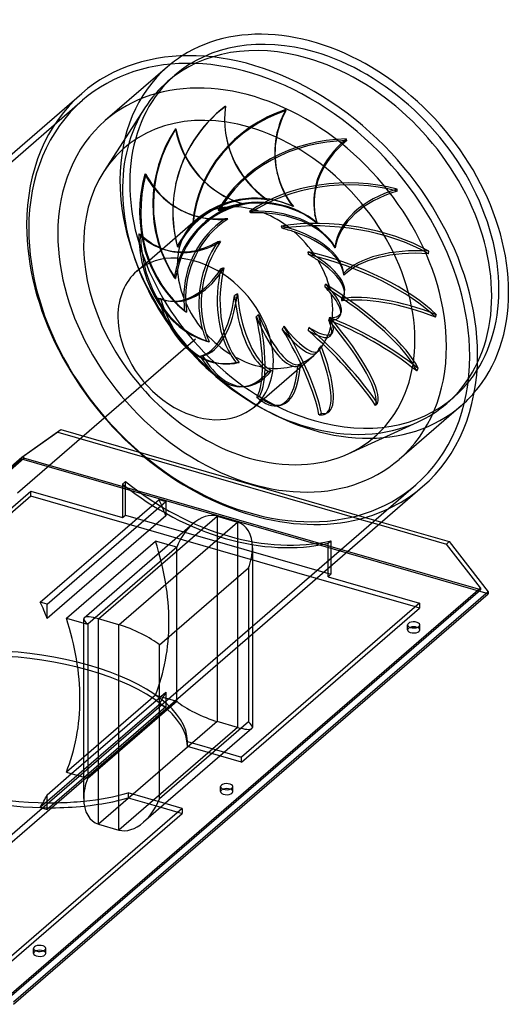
# Model space of a CAD drawing. Header units: millimetres. Extents: x -509 to 179, y -499 to 186.
# Tile 2 of 2: x -164 to 179, y -499 to 186. Entities that reach past the tile are written whole.
import ezdxf

# ---------------------------------------------------------------- set-up
doc = ezdxf.new("R2010")
doc.units = ezdxf.units.MM
doc.layers.add('HIDDEN', color=7, linetype='Continuous')
doc.layers.add('THICK', color=7, linetype='Continuous')

msp = doc.modelspace()

# ---------------------------------------------------------------- linework, layer by layer
at = {"layer": 'HIDDEN'}
for p, q in [((-60.88, 153.65), (-104.13, 116.19)), ((-60.77, 143.42), (-55.77, 147.75)), ((-439.87, -146.79), (-119.87, 130.34)), ((-76.53, 125.22), (-105.19, 80.72)), ((-20.6, 126.09), (-20.55, 126.33)), ((21.53, 123.19), (21.37, 123.85)), ((-55.32, 110.52), (-54.92, 110.41)), ((63.78, 102.31), (63.57, 103.41)), ((-76.63, 79.17), (-75.82, 78.86)), ((15.55, 79.12), (15.39, 79.79)), ((-54.97, 72.39), (-54.92, 72.63)), ((98.84, 67.08), (98.77, 68.54)), ((-8.57, 58.36), (-8.8, 58.43)), ((-8.33, 58.29), (-8.57, 58.36)), ((-8.09, 58.22), (-8.33, 58.29)), ((-7.84, 58.15), (-8.09, 58.22)), ((-7.6, 58.08), (-7.84, 58.15)), ((-7.34, 58.01), (-7.6, 58.08)), ((7.96, 61.43), (7.8, 61.49)), ((8.11, 61.36), (7.96, 61.43)), ((8.28, 61.3), (8.11, 61.36)), ((8.44, 61.23), (8.28, 61.3)), ((8.61, 61.15), (8.44, 61.23)), ((8.78, 61.08), (8.61, 61.15)), ((26.24, 56.59), (26.17, 56.61)), ((26.32, 56.56), (26.24, 56.59)), ((26.4, 56.53), (26.32, 56.56)), ((26.48, 56.5), (26.4, 56.53)), ((26.57, 56.46), (26.48, 56.5)), ((26.66, 56.42), (26.57, 56.46)), ((-46.45, 51.61), (-45.64, 51.29)), ((-25.52, 53.79), (-25.62, 53.85)), ((-25.41, 53.73), (-25.52, 53.79)), ((-25.31, 53.67), (-25.41, 53.73)), ((-25.21, 53.61), (-25.31, 53.67)), ((-25.11, 53.54), (-25.21, 53.61)), ((-25.01, 53.48), (-25.11, 53.54)), ((-3.71, 52.91), (-3.83, 53.07)), ((-3.58, 52.74), (-3.71, 52.91)), ((-3.46, 52.57), (-3.58, 52.74)), ((-3.33, 52.41), (-3.46, 52.57)), ((-3.21, 52.24), (-3.33, 52.41)), ((-3.08, 52.07), (-3.21, 52.24)), ((41.85, 49.79), (41.65, 50.89)), ((-82.1, 11.45), (-43.11, 45.21)), ((-43.25, 45.08), (-43.28, 45.05)), ((-43.22, 45.11), (-43.25, 45.08)), ((-43.2, 45.13), (-43.22, 45.11)), ((-43.17, 45.16), (-43.2, 45.13)), ((-43.14, 45.19), (-43.17, 45.16)), ((-43.11, 45.21), (-43.14, 45.19)), ((-43.1, 45.22), (-43.11, 45.21)), ((-43.09, 45.23), (-43.1, 45.22)), ((-43.08, 45.24), (-43.09, 45.23)), ((-43.06, 45.25), (-43.08, 45.24)), ((-43.05, 45.26), (-43.06, 45.25)), ((-43.04, 45.27), (-43.05, 45.26)), ((-42.25, 45.96), (-40.85, 47.17)), ((-20.48, 47.92), (-20.78, 47.96)), ((-20.18, 47.88), (-20.48, 47.92)), ((-19.87, 47.84), (-20.18, 47.88)), ((-19.56, 47.81), (-19.87, 47.84)), ((-19.25, 47.77), (-19.56, 47.81)), ((-18.93, 47.74), (-19.25, 47.77)), ((18.42, 42.59), (18.31, 42.85)), ((18.53, 42.33), (18.42, 42.59)), ((18.63, 42.07), (18.53, 42.33)), ((18.74, 41.81), (18.63, 42.07)), ((18.84, 41.55), (18.74, 41.81)), ((18.95, 41.28), (18.84, 41.55)), ((43.12, 44.67), (43.11, 44.63)), ((43.13, 44.72), (43.12, 44.67)), ((43.14, 44.75), (43.13, 44.72)), ((43.16, 44.78), (43.14, 44.75)), ((43.17, 44.81), (43.16, 44.78)), ((43.19, 44.83), (43.17, 44.81)), ((-80.84, 37.47), (-79.62, 37.12)), ((-54.06, 28.86), (-54.01, 28.76)), ((-54.01, 28.76), (-53.96, 28.65)), ((-53.96, 28.65), (-53.91, 28.54)), ((-53.91, 28.54), (-53.86, 28.43)), ((-53.86, 28.43), (-53.81, 28.32)), ((-53.81, 28.32), (-53.76, 28.2)), ((-25.71, 31.9), (-26.05, 31.89)), ((-25.37, 31.93), (-25.71, 31.9)), ((-25.02, 31.95), (-25.37, 31.93)), ((-24.68, 31.98), (-25.02, 31.95)), ((-24.33, 32.01), (-24.68, 31.98)), ((-23.98, 32.04), (-24.33, 32.01)), ((55.52, 28.32), (55.55, 28.22)), ((55.55, 28.22), (55.59, 28.11)), ((55.59, 28.11), (55.62, 28)), ((55.62, 28), (55.65, 27.88)), ((55.65, 27.88), (55.68, 27.75)), ((55.68, 27.75), (55.71, 27.63)), ((-62.25, 26.35), (-61.03, 26.01)), ((37.03, 24.63), (36.98, 24.96)), ((37.08, 24.3), (37.03, 24.63)), ((37.13, 23.97), (37.08, 24.3)), ((37.18, 23.65), (37.13, 23.97)), ((37.23, 23.32), (37.18, 23.65)), ((37.27, 22.99), (37.23, 23.32)), ((120.66, 23.57), (120.87, 25.27)), ((-56.15, 7.1), (-56.01, 6.95)), ((-56.01, 6.95), (-55.86, 6.81)), ((-23.37, 13.09), (-23.72, 12.99)), ((-23.02, 13.19), (-23.37, 13.09)), ((-22.67, 13.3), (-23.02, 13.19)), ((-22.32, 13.4), (-22.67, 13.3)), ((-21.97, 13.52), (-22.32, 13.4)), ((-21.62, 13.63), (-21.97, 13.52)), ((61.35, 11.41), (61.22, 12.06)), ((61.47, 10.75), (61.35, 11.41)), ((61.54, 10.33), (61.47, 10.75)), ((61.52, 9.74), (61.57, 9.55)), ((61.58, 10.1), (61.54, 10.33)), ((61.57, 9.55), (61.62, 9.36)), ((61.61, 9.88), (61.58, 10.1)), ((61.65, 9.66), (61.61, 9.88)), ((61.62, 9.36), (61.66, 9.16)), ((61.66, 9.16), (61.71, 8.96)), ((61.71, 8.96), (61.75, 8.75)), ((61.75, 8.75), (61.79, 8.54)), ((-55.86, 6.81), (-55.71, 6.66)), ((-55.71, 6.66), (-55.56, 6.51)), ((-55.56, 6.51), (-55.41, 6.36)), ((-55.41, 6.36), (-55.25, 6.21)), ((48.73, 0.35), (48.77, 0.7)), ((48.77, 0.7), (48.81, 1.06)), ((48.81, 1.06), (48.85, 1.42)), ((48.85, 1.42), (48.88, 1.77)), ((48.88, 1.77), (48.92, 2.13)), ((48.92, 2.13), (48.95, 2.48)), ((-13.85, -5.28), (-14.17, -5.46)), ((-13.52, -5.09), (-13.85, -5.28)), ((-13.2, -4.9), (-13.52, -5.09)), ((-12.88, -4.7), (-13.2, -4.9)), ((-12.57, -4.5), (-12.88, -4.7)), ((-12.25, -4.3), (-12.57, -4.5)), ((-67.23, -7.39), (-65.67, -7.59)), ((-60.21, -9.3), (-58.64, -9.5)), ((60.15, -7.69), (60.18, -7.96)), ((60.18, -7.96), (60.21, -8.23)), ((60.21, -8.23), (60.23, -8.5)), ((60.23, -8.5), (60.25, -8.77)), ((60.25, -8.77), (60.27, -9.05)), ((60.27, -9.05), (60.29, -9.34)), ((-48.97, -16.27), (-48.73, -16.41)), ((-48.73, -16.41), (-48.48, -16.55)), ((-48.48, -16.55), (-48.24, -16.69)), ((-48.24, -16.69), (-47.99, -16.83)), ((-47.99, -16.83), (-47.74, -16.98)), ((-47.74, -16.98), (-47.5, -17.12)), ((1.2, -20.01), (0.93, -20.27)), ((1.47, -19.75), (1.2, -20.01)), ((1.74, -19.48), (1.47, -19.75)), ((2, -19.21), (1.74, -19.48)), ((2.25, -18.94), (2, -19.21)), ((2.5, -18.66), (2.25, -18.94)), ((125.47, -20.68), (126.06, -18.92)), ((19.92, -27.3), (19.74, -27.62)), ((20.09, -26.97), (19.92, -27.3)), ((51.33, -22.72), (51.47, -22.38)), ((51.47, -22.38), (51.61, -22.04)), ((51.51, -22.58), (51.47, -22.9)), ((51.54, -22.25), (51.51, -22.58)), ((51.58, -21.93), (51.54, -22.25)), ((51.6, -21.61), (51.58, -21.93)), ((51.62, -21.28), (51.6, -21.61)), ((51.61, -22.04), (51.75, -21.7)), ((51.64, -20.97), (51.62, -21.28)), ((51.75, -21.7), (51.89, -21.36)), ((51.89, -21.36), (52.02, -21.02)), ((52.02, -21.02), (52.16, -20.68)), ((19.18, -28.58), (18.98, -28.89)), ((19.37, -28.26), (19.18, -28.58)), ((19.56, -27.94), (19.37, -28.26)), ((19.74, -27.62), (19.56, -27.94)), ((36.97, -29.48), (36.86, -29.82)), ((37.08, -29.14), (36.97, -29.48)), ((37.19, -28.8), (37.08, -29.14)), ((37.29, -28.47), (37.19, -28.8)), ((37.38, -28.13), (37.29, -28.47)), ((37.47, -27.79), (37.38, -28.13)), ((-165, -142.89), (-41.25, -35.72)), ((-165, -142.89), (-41.25, -35.72)), ((-33.75, -37.19), (-33.43, -37.29)), ((-33.43, -37.29), (-33.11, -37.38)), ((-33.11, -37.38), (-32.79, -37.47)), ((-32.79, -37.47), (-32.47, -37.57)), ((-32.47, -37.57), (-32.15, -37.66)), ((-32.15, -37.66), (-31.83, -37.75)), ((45.33, -41.39), (45.57, -41.11)), ((45.57, -41.11), (45.8, -40.82)), ((45.8, -40.82), (46.04, -40.54)), ((-38.15, -47.64), (-36.38, -47.53)), ((-0.4, -82.89), (40.85, -47.17)), ((44.62, -42.23), (44.86, -41.95)), ((44.86, -41.95), (45.1, -41.67)), ((45.1, -41.67), (45.33, -41.39)), ((-25.62, -52.66), (-24.05, -52.86)), ((-13.12, -52.06), (-12.76, -52.07)), ((-12.76, -52.07), (-12.4, -52.08)), ((-12.4, -52.08), (-12.05, -52.09)), ((-12.05, -52.09), (-11.69, -52.1)), ((-11.69, -52.1), (-11.33, -52.11)), ((-11.33, -52.11), (-10.97, -52.12)), ((29.78, -54.82), (30.09, -54.62)), ((30.09, -54.62), (30.4, -54.43)), ((30.4, -54.43), (30.72, -54.24)), ((30.72, -54.24), (31.03, -54.04)), ((31.03, -54.04), (31.34, -53.84)), ((31.34, -53.84), (31.65, -53.65)), ((9.35, -58.29), (9.71, -58.2)), ((9.71, -58.2), (10.06, -58.11)), ((10.06, -58.11), (10.42, -58.02)), ((10.42, -58.02), (10.77, -57.93)), ((10.77, -57.93), (11.13, -57.84)), ((11.13, -57.84), (11.49, -57.74)), ((112.42, -58.02), (113.44, -56.38)), ((-8.82, -68.96), (-7.04, -68.85)), ((1.37, -76.32), (3.19, -75.81)), ((16.96, -82.06), (18.78, -81.55)), ((83.78, -82), (85.19, -80.65)), ((143.38, -82.2), (100.13, -119.66)), ((133.27, -80.64), (138.27, -76.31)), ((44.5, -88.48), (46.19, -87.52)), ((48.95, -87.85), (50.64, -86.9)), ((64.87, -115.65), (113, -93.63)), ((-162.12, -118.07), (-135.06, -98.81)), ((-137.06, -100.55), (-160.66, -117.33)), ((-135.06, -98.81), (-137.06, -100.55)), ((-137.06, -100.55), (-76.71, -117.97)), ((-135.06, -98.81), (88.02, -163.21)), ((-492.12, -405.27), (-162.12, -119.48)), ((-470.23, -384.89), (-162.12, -118.07)), ((-160.66, -117.33), (-469.99, -385.22)), ((-469.35, -386.08), (-160.66, -118.74)), ((-162.12, -119.48), (-162.12, -118.07)), ((162.12, -213.08), (-162.12, -119.48)), ((-160.66, -118.74), (-160.66, -117.33)), ((64.36, -183.7), (-160.66, -118.74)), ((72.71, -161.1), (-76.71, -117.97)), ((-90.07, -135.03), (-92.07, -136.76)), ((-92.07, -136.76), (-92.07, -160.05)), ((-90.07, -158.32), (-90.07, -135.03)), ((-279.47, -248.85), (-155.72, -141.67)), ((-208.13, -414.39), (111.87, -137.26)), ((-155.72, -141.67), (-92.07, -160.05)), ((-155.72, -145.14), (-155.72, -141.67)), ((-155.72, -145.14), (-279.47, -252.31)), ((42.74, -202.43), (-155.72, -145.14)), ((-92.07, -160.05), (-90.07, -158.32)), ((-90.07, -158.32), (52.82, -199.57)), ((-26.27, -159.13), (-26.27, -302.02)), ((-12.11, -163.21), (-12.11, -306.11)), ((72.71, -161.1), (86.02, -164.94)), ((50.82, -178.01), (52.82, -176.28)), ((50.82, -195.43), (50.82, -178.01)), ((52.82, -176.28), (52.82, -193.7)), ((-54.44, -180.76), (-116.32, -234.35)), ((-54.44, -180.76), (-60.21, -179.1)), ((-54.44, -287.93), (-54.44, -180.76)), ((-169.34, -492.67), (156.66, -210.34)), ((156.66, -210.34), (155.43, -209.99)), ((156.66, -208.93), (156.66, -210.34)), ((-9.28, -330.31), (114.47, -223.14)), ((114.47, -223.14), (111.47, -222.27)), ((114.47, -219.67), (114.47, -223.14)), ((-119.08, -233.55), (-116.32, -234.35)), ((-116.32, -234.35), (-116.32, -341.52)), ((106.06, -238.25), (106.06, -234.78)), ((114.56, -238.25), (114.56, -234.78)), ((-119.08, -342.57), (-1.8, -241)), ((-69.26, -283.66), (-131.13, -337.24)), ((-127.48, -338.3), (-61.99, -281.58)), ((-69.26, -283.66), (-54.44, -287.93)), ((-61.99, -281.58), (-61.99, -291.71)), ((-66.73, -290.34), (-149.23, -361.79)), ((-61.99, -291.71), (-119.08, -341.15)), ((-116.32, -341.52), (-54.44, -287.93)), ((-61.99, -291.71), (-66.73, -290.34)), ((-26.27, -302.02), (-108.77, -373.47)), ((-12.11, -306.11), (-94.61, -377.56)), ((-12.11, -306.11), (-26.27, -302.02)), ((-46.95, -316.39), (-46.95, -315.82)), ((-46.95, -315.97), (-21.2, -323.4)), ((-46.95, -316.46), (-46.95, -315.97)), ((-46.95, -316.97), (-46.95, -316.39)), ((-46.95, -316.96), (-46.95, -316.46)), ((-46.95, -317.45), (-46.95, -316.96)), ((-46.95, -317.55), (-46.95, -316.97)), ((-46.95, -317.95), (-46.95, -317.45)), ((-46.95, -318.13), (-46.95, -317.55)), ((-46.95, -318.44), (-46.95, -317.95)), ((-46.95, -318.7), (-46.95, -318.13)), ((-46.95, -318.94), (-46.95, -318.44)), ((-46.95, -319.28), (-46.95, -318.7)), ((-46.95, -319.43), (-46.95, -318.94)), ((-9.28, -330.31), (-46.95, -319.43)), ((-9.28, -330.31), (-9.28, -326.85)), ((-119.08, -340.72), (-116.32, -341.52)), ((-23.94, -350.83), (-23.94, -347.37)), ((-15.44, -350.83), (-15.44, -347.37)), ((-62.45, -359.13), (-88.2, -351.69)), ((-88.2, -351.69), (-88.2, -352.19)), ((-88.2, -352.19), (-88.2, -352.68)), ((-88.2, -352.68), (-88.2, -353.18)), ((-88.2, -353.18), (-88.2, -353.67)), ((-88.2, -353.67), (-88.2, -354.17)), ((-88.2, -354.17), (-88.2, -354.66)), ((-88.2, -354.66), (-88.2, -355.16)), ((-88.2, -355.16), (-65.45, -361.72)), ((-50.53, -362.57), (-50.53, -366.03)), ((-174.28, -473.2), (-50.53, -366.03)), ((-53.53, -365.17), (-50.53, -366.03)), ((-153.94, -463.41), (-153.94, -459.95)), ((-145.44, -463.41), (-145.44, -459.95))]:
    msp.add_line(p, q, dxfattribs=at)
for centre, major_axis, ratio, start_param, end_param in [((41.25, 35.72), (-97.02, 112.03), 0.75, -0.857072, 0), ((-4, -3.46), (115.87, -133.8), 0.75, 0.713724, 3.141593), ((36.25, 31.39), (-97.02, 112.03), 0.75, -0.857072, 0), ((41.25, 35.72), (102.13, -117.92), 0.75, 3.031905, 3.141593), ((36.25, 31.39), (-97.02, 112.03), 0.75, -3.141592, -0.857072), ((41.25, 35.72), (-97.02, 112.03), 0.75, -3.141592, -0.857072), ((41.25, 35.72), (102.13, -117.92), 0.75, -3.141592, -2.427868), ((-2, -1.73), (-102.13, 117.92), 0.75, -2.427868, 0), ((41.25, 35.72), (-97.02, 112.03), 0.75, 0, 2.284521), ((36.25, 31.39), (-97.02, 112.03), 0.75, 0, 0.216116), ((-2, -1.73), (118.49, -136.82), 0.75, -3.141592, -2.427868), ((-4, -3.46), (115.87, -133.8), 0.75, -3.141592, -2.427868), ((-4, -3.46), (87.05, -100.52), 0.75, 2.284521, 3.357709), ((36.25, 31.39), (-97.02, 112.03), 0.75, 0.216116, 2.284521), ((36.43, 52.23), (-91.4, 20.16), 0.992559, -0.699882, -0.000002), ((36.48, 52.47), (91.4, -20.16), 0.992559, 2.441711, 3.141594), ((49.73, 40.55), (91.03, 21.78), 0.939642, 1.658565, 2.841287), ((47.48, 117.24), (-67.03, 14.78), 0.992559, 0.084853, 1.18706), ((47.43, 117), (67.03, -14.78), 0.992559, -3.05674, -1.971034), ((82.15, 95.76), (-66.76, -15.97), 0.939642, -0.698293, 0.000005), ((49.89, 39.89), (-91.03, -21.78), 0.939642, -1.483027, -0.310334), ((82.31, 95.09), (66.76, 15.97), 0.939642, 2.4433, 3.141597), ((-2, -1.73), (-102.13, 117.92), 0.75, 0, 0.713724), ((20.69, 59.03), (25.09, 90.17), 0.978769, 1.25321, 2.425903), ((21.09, 58.92), (-25.09, -90.17), 0.978769, -1.888383, -0.705662), ((10.76, 124.22), (-18.4, -66.13), 0.978769, -1.103648, -0.017943), ((11.15, 124.11), (18.4, 66.13), 0.978769, 2.037944, 3.140152), ((-4, -3.46), (87.05, -100.52), 0.75, -0.2161, 2.284521), ((58.54, 25.23), (92.04, 17.04), 0.829167, 1.364486, 2.547207), ((109.14, 63.38), (-67.49, -12.49), 0.829167, -0.992372, 0.000002), ((58.75, 24.13), (-92.04, -17.04), 0.829167, -1.777107, -0.604413), ((109.35, 62.28), (67.49, 12.49), 0.829167, 2.149221, 3.14159), ((-4, -3.46), (87.05, -100.52), 0.75, -2.925476, -0.857072), ((5.4, 59.11), (34.19, 87.13), 0.900655, 1.6916, 2.864293), ((6.2, 58.79), (-34.19, -87.13), 0.900655, -1.449993, -0.267271), ((-21.38, 115.51), (-25.07, -63.9), 0.900655, -0.665258, -0.000005), ((-20.57, 115.19), (25.07, 63.9), 0.900655, 2.476335, 3.141589), ((61.39, 9.14), (93.48, 4.64), 0.680236, 1.126001, 2.308722), ((61.47, 7.68), (-93.48, -4.64), 0.680236, -2.015592, -0.842899), ((82.15, 95.76), (-66.76, -15.97), 0.939642, 0.000005, 0.403915), ((82.31, 95.09), (66.76, 15.97), 0.939642, -3.141588, -2.75418), ((41.25, 35.72), (102.13, -117.92), 0.75, -2.427868, 0), ((36.48, 52.47), (91.4, -20.16), 0.992559, -3.141592, -2.658753), ((36.43, 52.23), (-91.4, 20.16), 0.992559, -0.000002, 0.472812), ((123.81, 25.71), (-68.56, -3.4), 0.680236, -1.230857, -0.12865), ((0.44, 1.98), (58.72, -12.95), 0.992559, 1.646951, 2.796527), ((0.39, 1.75), (-59.22, 13.06), 0.992559, -1.477974, -0.397182), ((-1.33, 5.55), (58.48, 13.99), 0.939642, 0.863806, 2.013382), ((-1.17, 4.89), (-58.98, -14.11), 0.939642, -2.261119, -1.180327), ((-1.7, 9.17), (59.12, 10.94), 0.829167, 0.569726, 1.719302), ((-1.49, 8.07), (-59.63, -11.04), 0.829167, -2.555199, -1.474407), ((123.88, 24.25), (68.56, 3.4), 0.680236, 1.910735, 2.996441), ((2.9, -0.81), (16.26, 58.43), 0.978769, 0.475118, 1.55591), ((3.29, -0.92), (-16.12, -57.93), 0.978769, -2.683143, -1.533567), ((0, 0), (-40.85, 47.17), 0.75, -0.489494, -0.130954), ((10.31, 8.93), (76.57, 4.29), 0.678622, 1.931276, 2.020864), ((9.08, 7.86), (76.57, 4.29), 0.678622, 1.870937, 1.993817), ((0, 0), (-40.85, 47.17), 0.75, -0.908373, -0.549833), ((-21.38, 115.51), (-25.07, -63.9), 0.900655, -0.000005, 0.420448), ((-20.57, 115.19), (25.07, 63.9), 0.900655, 3.141589, 3.578542), ((9.08, 7.86), (74.25, 20.85), 0.760373, 1.994117, 2.116997), ((10.31, 8.93), (74.25, 20.85), 0.760373, 2.054456, 2.125059), ((0, 0), (-40.85, 47.17), 0.75, -0.070615, -0.000012), ((10.31, 8.93), (74.39, -8.13), 0.584695, 1.735964, 1.825552), ((9.08, 7.86), (74.39, -8.13), 0.584695, 1.675625, 1.798505), ((-0.61, 12.22), (60.05, 2.98), 0.680236, 0.331241, 1.480817), ((-0.53, 10.75), (-60.57, -3.01), 0.680236, -2.793684, -1.712892), ((0, 0), (-40.85, 47.17), 0.75, -1.327252, -0.968712), ((57.79, -4.92), (92.89, -11.53), 0.518601, 0.890383, 2.073104), ((109.14, 63.38), (-67.49, -12.49), 0.829167, 0.000002, 0.109835), ((109.35, 62.28), (67.49, 12.49), 0.829167, 3.14159, 3.234926), ((-2, -1.73), (118.49, -136.82), 0.75, -2.427868, -1.353864), ((5.94, -2.33), (22.15, 56.46), 0.900655, 0.913508, 1.9943), ((6.75, -2.65), (-21.96, -55.97), 0.900655, -2.244752, -1.095176), ((0, 0), (-40.85, 47.17), 0.75, -0.000012, 0.287925), ((10.31, 8.93), (74.25, 20.85), 0.760373, 2.125059, 2.144043), ((10.31, 8.93), (69.24, -18.41), 0.486262, 1.494997, 1.584585), ((57.58, -6.62), (-92.89, 11.53), 0.518601, -2.25121, -1.078516), ((9.08, 7.86), (69.24, -18.41), 0.486262, 1.434658, 1.557538), ((-4, -3.46), (115.87, -133.8), 0.75, -2.427868, 0), ((-2, -1.73), (-102.13, 117.92), 0.75, 0.713724, 3.141593), ((-6.81, 52.44), (25.68, 90.01), 0.771725, 1.950739, 3.123432), ((-43.42, 92.36), (-18.83, -66.01), 0.771725, -0.406119, -0.000001), ((-42.2, 92.01), (18.83, 66.01), 0.771725, 2.735474, 3.141589), ((-5.59, 52.09), (-25.68, -90.01), 0.771725, -1.190854, -0.008132), ((9.08, 7.86), (63.45, 43.31), 0.809494, 2.000215, 2.123095), ((1.76, 14.16), (59.67, -7.41), 0.518601, 0.172266, 1.245199), ((1.55, 12.46), (-60.19, 7.47), 0.518601, -2.9923, -1.94851), ((0, 0), (-40.85, 47.17), 0.75, -1.746131, -1.387591), ((-43.42, 92.36), (-18.83, -66.01), 0.771725, -0.000001, 0.679587), ((-42.2, 92.01), (18.83, 66.01), 0.771725, 3.141589, 3.837681), ((0, 0), (-40.85, 47.17), 0.75, 0.348264, 0.706804), ((10.31, 8.93), (63.45, 43.31), 0.809494, 2.060554, 2.150141), ((8.98, -2.56), (16.64, 58.32), 0.771725, 1.172647, 2.253439), ((10.2, -2.91), (-16.5, -57.82), 0.771725, -1.985613, -0.836037), ((-41.25, -35.72), (-40.85, 47.17), 0.75, -2.427868, -0.000014), ((10.31, 8.93), (61.86, -27.63), 0.390218, 1.215164, 1.304752), ((48.36, -14.53), (88.62, -30.12), 0.37221, 0.641588, 1.824309), ((47.76, -16.29), (-88.62, 30.12), 0.37221, -2.500005, -1.327312), ((9.08, 7.86), (61.86, -27.63), 0.390218, 1.154825, 1.277705), ((4.98, 14.66), (56.93, -19.35), 0.37221, 0.151301, 0.996404), ((123.61, -10.74), (-68.12, 8.45), 0.518601, -1.466475, -0.364268), ((123.4, -12.44), (68.12, -8.45), 0.518601, 1.675118, 2.760823), ((9.08, 7.86), (43.13, 63.72), 0.795605, 1.959353, 2.075313), ((9.08, 7.86), (43.13, 63.72), 0.795605, 1.952433, 1.959353), ((4.39, 12.91), (-57.42, 19.52), 0.37221, -2.965023, -2.197305), ((0, 0), (-40.85, 47.17), 0.75, -2.16501, -1.80647), ((-41.25, -35.72), (-40.85, 47.17), 0.75, -0.000014, 0.713724), ((-51.55, 58.79), (-8.66, -68.09), 0.614271, -0.000001, 0.913808), ((-49.99, 58.59), (8.66, 68.09), 0.614271, -3.141593, -2.211283), ((10.31, 8.93), (43.13, 63.72), 0.795605, 2.012772, 2.10236), ((0, 0), (-40.85, 47.17), 0.75, 0.767143, 1.125683), ((11.5, -1.46), (7.65, 60.16), 0.614271, 1.406868, 2.48766), ((13.06, -1.66), (-7.58, -59.65), 0.614271, -1.751392, -0.601816), ((1.76, 14.16), (59.67, -7.41), 0.518601, 0.095623, 0.172266), ((1.55, 12.46), (-60.19, 7.47), 0.518601, -3.029302, -2.9923), ((33.7, -19.66), (-79.4, 49.56), 0.266375, -2.766522, -1.593829), ((9.08, 7.86), (-52.88, 36.49), 0.310603, -2.305515, -2.182635), ((10.31, 8.93), (-52.88, 36.49), 0.310603, -2.245175, -2.155588), ((34.72, -18.02), (79.4, -49.56), 0.266375, 0.37507, 1.557791), ((-44.37, 20.59), (4.11, -68.52), 0.455519, 0.067951, 1.153657), ((-42.59, 20.7), (-4.11, 68.52), 0.455519, -3.073642, -1.971434), ((13.05, 0.78), (-3.63, 60.54), 0.455519, 1.646717, 2.727509), ((14.83, 0.89), (3.6, -60.02), 0.455519, -1.511543, -0.361967), ((8.52, 13.64), (51.01, -31.84), 0.266375, 0.398638, 0.729886), ((0, 0), (-40.85, 47.17), 0.75, -2.427868, -2.225349), ((7.49, 12.01), (-51.45, 32.11), 0.266375, -2.717686, -2.463823), ((4.98, 14.66), (56.93, -19.35), 0.37221, -0.153172, 0.151301), ((108.57, -39.68), (-64.99, 22.09), 0.37221, -1.71527, -0.613063), ((4.39, 12.91), (-57.42, 19.52), 0.37221, 3.005089, 3.318163), ((-13.82, 40.19), (11.8, 92.85), 0.614271, 2.18496, 3.141596), ((-51.55, 58.79), (-8.66, -68.09), 0.614271, -0.171897, -0.000001), ((-49.99, 58.59), (8.66, 68.09), 0.614271, 2.969695, 3.141593), ((-12.25, 39.99), (-11.8, -92.85), 0.614271, -0.956632, -0.000003), ((9.08, 7.86), (24.13, 73.22), 0.729355, 2.009987, 2.132867), ((10.31, 8.93), (24.13, 73.22), 0.729355, 2.070327, 2.159914), ((0, 0), (-40.85, 47.17), 0.75, 1.186022, 1.544562), ((7.49, 12.01), (-51.45, 32.11), 0.266375, 2.738571, 3.5655), ((8.52, 13.64), (51.01, -31.84), 0.266375, -0.419689, 0.398638), ((107.97, -41.43), (64.99, -22.09), 0.37221, 1.426323, 2.512028), ((-41.25, -35.72), (-40.85, 47.17), 0.75, 0.713724, 3.141578), ((13.38, 3.78), (-16.49, 58.36), 0.322918, 1.902695, 2.983487), ((-23.12, -15.62), (18.67, -66.05), 0.322918, 0.32393, 1.409635), ((15.2, 4.29), (16.35, -57.86), 0.322918, -1.255565, -0.105989), ((-21.3, -15.11), (-18.67, 66.05), 0.322918, -2.817663, -1.715456), ((0, 0), (-40.85, 47.17), 0.75, -2.583889, -2.427868), ((14.11, 7.97), (29.58, -52.35), 0.239397, -0.982543, 0.167033), ((10.22, -42.64), (-33.76, 59.76), 0.239397, -2.544641, -1.442434), ((10.33, 9.92), (-42.01, 43.74), 0.219396, 2.458462, 3.539254), ((11.74, 11.28), (41.65, -43.37), 0.219396, -0.699798, 0.449778), ((0, 0), (-40.85, 47.17), 0.75, -3.002768, -2.644228), ((9.08, 7.86), (-42.93, 45.36), 0.270698, -2.656203, -2.533323), ((17.84, -16.14), (-64.83, 67.51), 0.219396, -3.046631, -1.873938), ((80.28, -57.72), (58.23, -36.34), 0.266375, 1.159805, 2.24551), ((81.3, -56.08), (-58.23, 36.34), 0.266375, -1.981788, -0.879581), ((10.31, 8.93), (-42.93, 45.36), 0.270698, -2.595864, -2.506276), ((19.24, -14.79), (64.83, -67.51), 0.219396, 0.094962, 1.277683), ((9.08, 7.86), (-9.75, -75.48), 0.641224, -0.973967, -0.851087), ((10.31, 8.93), (-9.75, -75.48), 0.641224, -0.913628, -0.824041), ((0, 0), (-40.85, 47.17), 0.75, 1.604901, 1.963441), ((12.41, 7.01), (-29.83, 52.8), 0.239397, 2.175718, 3.25651), ((8.53, -43.59), (33.76, -59.76), 0.239397, 0.596952, 1.682657), ((45.11, -58.48), (47.54, -49.51), 0.219396, 0.879696, 1.965402), ((46.51, -57.13), (-47.54, 49.51), 0.219396, -2.261896, -1.159689), ((-41.25, -35.72), (0.000655, -0.000756), 0.75, -2.427868, 0.713724), ((-41.25, -35.72), (0.000655, -0.000756), 0.75, 0.713724, 3.855317), ((10.31, 8.93), (32.7, -54.13), 0.288117, 0.18833, 0.277917), ((4.6, -5.4), (46.04, -81.49), 0.239397, -0.000001, 0.994938), ((-2, -1.73), (-102.13, 117.92), 0.75, -3.141592, -2.427868), ((-14.41, 24.48), (-5.6, 93.43), 0.455519, 2.424809, 3.141586), ((-12.64, 24.58), (5.6, -93.43), 0.455519, -0.716784, -0.000006), ((9.08, 7.86), (2.01, -73.64), 0.54479, -0.758282, -0.635402), ((0, 0), (-40.85, 47.17), 0.75, 2.861538, 3.141602), ((0, 0), (-40.85, 47.17), 0.75, -3.141583, -3.063107), ((9.08, 7.86), (32.7, -54.13), 0.288117, 0.12799, 0.250871), ((2.91, -6.36), (-46.04, 81.49), 0.239397, 3.141591, 4.126503), ((-4, -3.46), (115.87, -133.8), 0.75, 0, 0.713724), ((-13.82, 40.19), (11.8, 92.85), 0.614271, -3.14159, -2.925532), ((-12.25, 39.99), (-11.8, -92.85), 0.614271, -0.000003, 0.226089), ((10.31, 8.93), (2.01, -73.64), 0.54479, -0.697942, -0.608355), ((0, 0), (-40.85, 47.17), 0.75, 2.02378, 2.38232), ((-41.25, -35.72), (-40.85, 47.17), 0.75, 3.141578, 3.855317), ((0, 0), (-40.85, 47.17), 0.75, 2.442659, 2.801199), ((-8.5, 8.01), (-25.45, 90.07), 0.322918, -3.141587, -2.429705), ((-6.68, 8.53), (25.45, -90.07), 0.322918, 0.000006, 0.721916), ((9.08, 7.86), (22.6, -62.23), 0.354602, -0.205567, -0.082686), ((10.31, 8.93), (22.6, -62.23), 0.354602, -0.145227, -0.05564), ((-14.41, 24.48), (-5.6, 93.43), 0.455519, 3.141586, 3.597502), ((-12.64, 24.58), (5.6, -93.43), 0.455519, -0.000006, 0.465937), ((9.08, 7.86), (12.53, -68.96), 0.446244, -0.501301, -0.378421), ((10.31, 8.93), (12.53, -68.96), 0.446244, -0.440962, -0.351374), ((41.25, 35.72), (102.13, -117.92), 0.75, 0, 0.109688), ((-8.5, 8.01), (-25.45, 90.07), 0.322918, 2.680788, 3.141598), ((-6.68, 8.53), (25.45, -90.07), 0.322918, -0.460805, 0.000006), ((41.25, 35.72), (-97.02, 112.03), 0.75, 2.284521, 3.141593), ((36.25, 31.39), (-97.02, 112.03), 0.75, 2.925493, 3.141593), ((2.91, -6.36), (-46.04, 81.49), 0.239397, 2.95381, 3.141591), ((4.6, -5.4), (46.04, -81.49), 0.239397, -0.187783, -0.000001), ((36.25, 31.39), (-97.02, 112.03), 0.75, 2.284521, 2.925493), ((-4, -3.46), (87.05, -100.52), 0.75, -0.857072, -0.2161), ((-2, -1.73), (118.49, -136.82), 0.75, -1.353864, -0.36028), ((-20.62, -17.86), (-118.49, 136.82), 0.75, 1.811249, 2.757793), ((-18.62, -16.13), (118.49, -136.82), 0.75, -1.330344, -0.3838), ((-2, -1.73), (118.49, -136.82), 0.75, -0.36028, -0.000001), ((-206.25, -178.62), (118.49, -136.82), 0.75, 1.115664, 1.186996), ((-36.58, -185.92), (11.96, 26.18), 0.641742, 0.955172, 1.665859), ((-216.56, -187.55), (118.49, -136.82), 0.75, 0.713724, 1.06261), ((-98.46, -239.5), (-20.53, 9.38), 0.208712, 0.095119, 0.618662), ((-216.56, -187.55), (118.49, -136.82), 0.75, 0.364839, 0.713724), ((110.31, -238.25), (4.25, 0), 0.5, 2.617994, 3.141499), ((110.31, -238.25), (4.25, 0), 0.5, 3.141499, 5.759587), ((110.31, -238.25), (4.25, 0), 0.5, 2.188722, 2.617994), ((110.31, -238.25), (4.25, 0), 0.5, -0.000094, 0.95287), ((110.31, -238.25), (4.25, 0), 0.5, -0.523599, -0.000094), ((-165, -305.71), (-117.92, 12.49), 0.435608, -3.095436, -0.816352), ((-165, -309.17), (-117.92, 12.49), 0.435608, -3.095436, -0.816352), ((-206.25, -178.62), (118.49, -136.82), 0.75, 0.240452, 0.311785), ((-36.58, -293.09), (20.53, -9.38), 0.208712, -2.522931, -0.952135), ((-165, -305.71), (-117.92, 12.49), 0.435608, 0.046156, 1.851961), ((-165, -309.17), (-117.92, 12.49), 0.435608, 0.046156, 1.816792), ((-22.42, -297.18), (20.53, -9.38), 0.208712, -0.952135, -0.092025), ((-165, -305.71), (-117.92, 12.49), 0.435608, -3.098393, -3.095436), ((-165, -309.17), (-117.92, 12.49), 0.435608, -3.098393, -3.095436), ((-98.46, -346.68), (-11.96, -26.18), 0.641742, -1.475734, -0.952191), ((-19.69, -350.83), (4.25, 0), 0.5, 2.188722, 2.617994), ((-19.69, -350.83), (4.25, 0), 0.5, -0.000094, 0.95287), ((-165, -305.71), (-117.92, 12.49), 0.435608, 2.016927, 2.325241), ((-165, -309.17), (-117.92, 12.49), 0.435608, 2.020735, 2.325241), ((-19.69, -350.83), (4.25, 0), 0.5, 2.617994, 3.141499), ((-19.69, -350.83), (4.25, 0), 0.5, 3.141499, 5.759587), ((-19.69, -350.83), (4.25, 0), 0.5, -0.523599, -0.000094), ((-149.69, -463.41), (4.25, 0), 0.5, 2.617994, 3.141499), ((-149.69, -463.41), (4.25, 0), 0.5, 3.141499, 5.759587), ((-149.69, -463.41), (4.25, 0), 0.5, 2.188722, 2.617994), ((-149.69, -463.41), (4.25, 0), 0.5, -0.000094, 0.95287), ((-149.69, -463.41), (4.25, 0), 0.5, -0.523599, -0.000094)]:
    msp.add_ellipse(centre, major_axis=major_axis, ratio=ratio, start_param=start_param, end_param=end_param, dxfattribs=at)
at = {"layer": 'THICK'}
for p, q in [((-446.49, -147.23), (-120.49, 135.09)), ((-1.8, -241), (116.49, -138.56)), ((-149.23, -218.89), (-66.73, -147.45)), ((-144.49, -220.26), (-61.99, -148.81)), ((-66.73, -147.45), (-61.99, -148.81)), ((-61.99, -148.81), (-61.99, -158.94)), ((-61.99, -158.94), (-144.49, -230.39)), ((-108.77, -230.57), (-26.27, -159.13)), ((-94.61, -234.66), (-12.11, -163.21)), ((-26.27, -159.13), (-12.11, -163.21)), ((88.02, -163.21), (135.06, -176.79)), ((-118.71, -229.76), (-43.33, -164.48)), ((86.02, -164.94), (133.06, -178.52)), ((-131.13, -230.07), (-69.26, -176.49)), ((-60.21, -179.1), (-69.26, -176.49)), ((133.06, -178.52), (135.06, -176.79)), ((135.06, -176.79), (162.12, -211.67)), ((-1.8, -181.08), (-1.8, -306.11)), ((155.43, -209.99), (64.36, -183.7)), ((156.66, -208.93), (133.06, -178.52)), ((-66.43, -248.75), (-4.56, -195.16)), ((-4.56, -195.16), (-4.56, -302.33)), ((50.82, -201.3), (50.82, -195.43)), ((52.82, -193.7), (52.82, -199.57)), ((111.47, -222.27), (42.74, -202.43)), ((52.82, -199.57), (50.82, -201.3)), ((50.82, -201.3), (114.47, -219.67)), ((-169.34, -491.26), (156.66, -208.93)), ((162.12, -211.67), (-167.88, -497.45)), ((162.12, -211.67), (162.12, -213.08)), ((-167.88, -498.87), (162.12, -213.08)), ((-144.49, -220.26), (-149.23, -218.89)), ((-144.49, -230.39), (-144.49, -220.26)), ((114.47, -219.67), (-9.28, -326.85)), ((-131.13, -230.07), (-119.08, -233.55)), ((-119.08, -355.61), (-119.08, -230.57)), ((-108.77, -373.47), (-108.77, -230.57)), ((-94.61, -234.66), (-108.77, -230.57)), ((-94.61, -377.56), (-94.61, -234.66)), ((-66.43, -355.92), (-66.43, -248.75)), ((-2.17, -306.92), (-77.54, -372.2)), ((-4.56, -302.33), (-66.43, -355.92)), ((-21.2, -323.4), (-9.28, -326.85)), ((-209.51, -420.88), (-119.08, -342.57)), ((-144.49, -353.03), (-127.48, -338.3)), ((-119.08, -341.15), (-144.49, -363.16)), ((-131.13, -337.24), (-119.08, -340.72)), ((-144.49, -363.16), (-144.49, -353.03)), ((-50.53, -362.57), (-174.28, -469.74)), ((-149.23, -361.79), (-144.49, -363.16)), ((-65.45, -361.72), (-53.53, -365.17)), ((-50.53, -362.57), (-62.45, -359.13)), ((-108.77, -373.47), (-94.61, -377.56))]:
    msp.add_line(p, q, dxfattribs=at)
for centre, major_axis, ratio, start_param, end_param in [((41.25, 35.72), (102.13, -117.92), 0.75, 0.713724, 3.031905), ((-2, -1.73), (118.49, -136.82), 0.75, 0.713724, 3.141593), ((41.25, 35.72), (102.13, -117.92), 0.75, 0.109688, 0.713724), ((-2, -1.73), (118.49, -136.82), 0.75, -0.000001, 0.713724), ((-36.58, -185.92), (11.96, 26.18), 0.641742, 0.095063, 0.955172), ((-22.42, -190.01), (11.96, 26.18), 0.641742, -0.952191, 0.095063), ((-22.42, -190.01), (11.96, 26.18), 0.641742, -1.475734, -0.952191), ((-288.75, -250.06), (-118.49, 136.82), 0.75, -2.025928, -1.954596), ((-278.44, -241.13), (-118.49, 136.82), 0.75, -2.427868, -2.078983), ((-98.46, -239.5), (-20.53, 9.38), 0.208712, -0.092025, 0.095119), ((-98.46, -239.5), (-20.53, 9.38), 0.208712, -0.952135, -0.092025), ((110.31, -234.78), (-4.25, 0), 0.5, 3.141499, 5.759587), ((-84.3, -243.59), (-20.53, 9.38), 0.208712, -2.522931, -0.952135), ((110.31, -234.78), (-4.25, 0), 0.5, -0.523599, -0.000094), ((110.31, -234.78), (-4.25, 0), 0.5, -0.000094, 2.617994), ((110.31, -238.25), (4.25, 0), 0.5, 0.95287, 2.188722), ((110.31, -234.78), (-4.25, 0), 0.5, 2.617994, 3.141499), ((-278.44, -241.13), (-118.49, 136.82), 0.75, -2.776754, -2.427868), ((-22.42, -297.18), (20.53, -9.38), 0.208712, 0.095119, 0.618662), ((-22.42, -297.18), (20.53, -9.38), 0.208712, -0.092025, 0.095119), ((-19.69, -347.37), (-4.25, 0), 0.5, -0.523599, -0.000094), ((-19.69, -347.37), (-4.25, 0), 0.5, -0.000094, 2.617994), ((-19.69, -347.37), (-4.25, 0), 0.5, 3.141499, 5.759587), ((-19.69, -350.83), (4.25, 0), 0.5, 0.95287, 2.188722), ((-19.69, -347.37), (-4.25, 0), 0.5, 2.617994, 3.141499), ((-288.75, -250.06), (-118.49, 136.82), 0.75, -2.90114, -2.829808), ((-98.46, -346.68), (-11.96, -26.18), 0.641742, -0.952191, 0.095063), ((-84.3, -350.76), (-11.96, -26.18), 0.641742, 0.955172, 1.665859), ((-165, -309.17), (-117.92, 12.49), 0.435608, 1.816792, 2.020735), ((-165, -305.71), (-117.92, 12.49), 0.435608, 1.851961, 2.016927), ((-84.3, -350.76), (-11.96, -26.18), 0.641742, 0.095063, 0.955172), ((-149.69, -459.95), (-4.25, 0), 0.5, -0.523599, -0.000094), ((-149.69, -459.95), (-4.25, 0), 0.5, 3.141499, 5.759587), ((-149.69, -459.95), (-4.25, 0), 0.5, -0.000094, 2.617994), ((-149.69, -463.41), (4.25, 0), 0.5, 0.95287, 2.188722), ((-149.69, -459.95), (-4.25, 0), 0.5, 2.617994, 3.141499)]:
    msp.add_ellipse(centre, major_axis=major_axis, ratio=ratio, start_param=start_param, end_param=end_param, dxfattribs=at)

doc.saveas('drawing.dxf')
